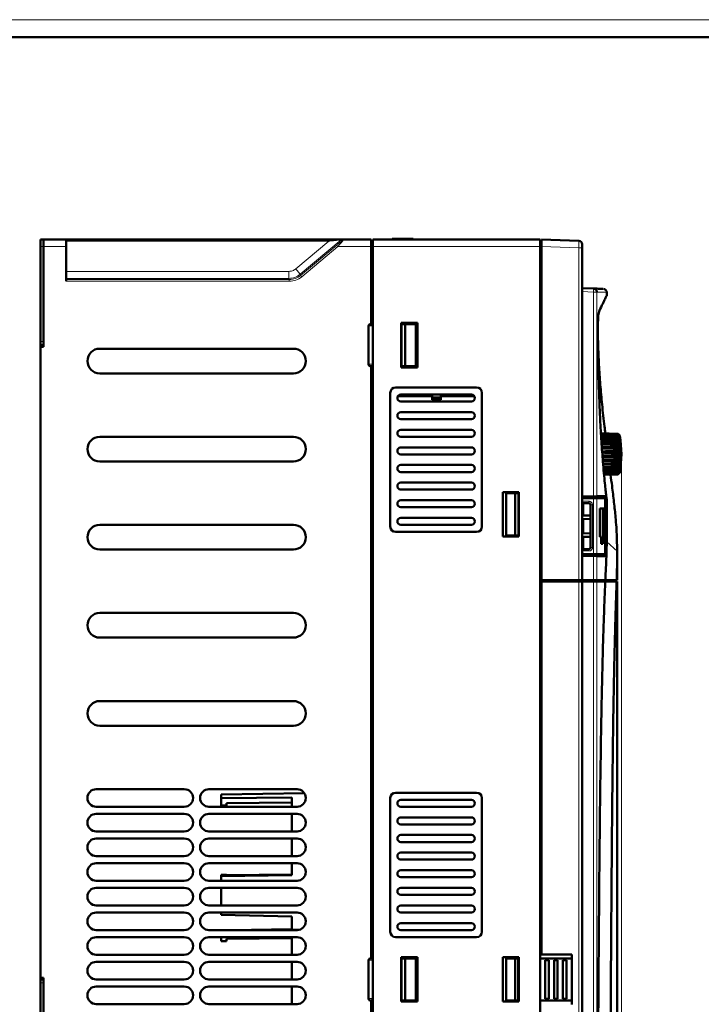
# Model space of a CAD drawing. Header units: millimetres. Extents: x 0 to 594, y 0 to 420.
# Tile 5 of 6: x 211 to 405, y 141 to 420. Entities that reach past the tile are written whole.
import ezdxf

# ---------------------------------------------------------------- set-up
doc = ezdxf.new("R2010")
doc.units = ezdxf.units.MM
doc.header["$PDSIZE"] = -1
doc.linetypes.add('SLD-Сплошная', pattern=[0])
doc.styles.add('SLDTEXTSTYLE1', font='TXT', dxfattribs={"width": 0.7})
doc.dimstyles.new('SLDDIMSTYLE1', dxfattribs={"dimtxt": 5, "dimasz": 5, "dimexe": 0, "dimexo": 0.0625, "dimgap": 1.25, "dimtad": 2, "dimdec": 1, "dimrnd": 1e-09, "dimzin": 12, "dimdsep": 46, "dimtxsty": 'SLDTEXTSTYLE1', "dimsah": 1, "dimcen": 0.09, "dimadec": 0, "dimazin": 3, "dimtol": 1, "dimtp": 1, "dimtm": 1, "dimtfac": 1, "dimtdec": 0, "dimtmove": 0, "dimatfit": 0, "dimfxl": 0, "dimfrac": 2, "dimtolj": 1, "dimarcsym": 0})

# ---------------------------------------------------------------- blocks, each defined once
blk = doc.blocks.new('_D_2')
at = {"color": 7, "linetype": 'SLD-Сплошная', "lineweight": 0}
for p, q in [((382.12, 296.72), (382.12, 79.63)), ((380.97, 119.34), (380.97, 79.63)), ((380.97, 80.63), (371.35, 80.63)), ((382.12, 80.63), (380.97, 80.63)), ((382.12, 80.63), (397.88, 80.63))]:
    blk.add_line(p, q, dxfattribs=at)
at = {"color": 7, "linetype": 'SLD-Сплошная', "lineweight": 18}
for points in [[(380.97, 80.63), (375.97, 81.4), (375.97, 79.86)], [(382.12, 80.63), (387.12, 79.86), (387.12, 81.4)]]:
    blk.add_solid(points, dxfattribs=at)
at = {"color": 7, "linetype": 'SLD-Сплошная', "lineweight": 18, "attachment_point": 1, "style": 'SLDTEXTSTYLE1'}
for s, insert, char_height in [('1,2', (386.36, 87.08), 5), ('±1', (394.89, 85.14), 3)]:
    blk.add_mtext(s, dxfattribs=dict(at, insert=insert, char_height=char_height))

msp = doc.modelspace()

# ---------------------------------------------------------------- linework, layer by layer
at = {"color": 7, "linetype": 'SLD-Сплошная', "lineweight": 18}
msp.add_line((0, 420), (594, 420), dxfattribs=at)
at = {"color": 7, "linetype": 'SLD-Сплошная', "lineweight": 50}
for p, q in [((589, 415), (20, 415)), ((317.02, 357.84), (317.02, 357.64)), ((317.02, 357.84), (317.42, 357.84)), ((317.42, 357.64), (317.42, 357.84)), ((323.02, 357.84), (317.42, 357.84)), ((323.02, 357.64), (323.02, 357.84)), ((218.02, 357.64), (217.22, 357.64)), ((217.22, 357.64), (217.22, 355.64)), ((217.22, 355.64), (217.22, 328.64)), ((218.02, 355.64), (218.02, 357.64)), ((224.52, 357.64), (218.02, 357.64)), ((218.02, 328.64), (218.02, 355.64)), ((218.02, 327.14), (218.02, 355.64)), ((224.52, 355.64), (224.52, 357.64)), ((299.03, 357.64), (224.52, 357.64)), ((224.52, 355.64), (224.52, 345.76)), ((299.27, 357.64), (299.03, 357.64)), ((303.33, 357.64), (302.91, 357.64)), ((311.12, 357.64), (303.33, 357.64)), ((311.12, 357.64), (311.12, 355.64)), ((311.52, 357.24), (311.12, 357.24)), ((311.12, 355.64), (311.12, 333.64)), ((311.52, 357.64), (311.52, 355.64)), ((311.52, 357.64), (359.02, 357.64)), ((311.52, 355.64), (311.52, 119.64)), ((359.02, 355.64), (359.02, 357.64)), ((359.42, 357.23), (359.02, 357.23)), ((359.02, 119.64), (359.02, 355.64)), ((359.42, 357.63), (370, 357.26)), ((359.42, 357.63), (359.42, 355.63)), ((359.42, 355.63), (359.42, 260.93)), ((370.97, 260.93), (370.97, 355.26)), ((374.22, 343.71), (370.97, 343.83)), ((377.97, 341.68), (377.97, 342.62)), ((310.32, 333.08), (310.32, 322.2)), ((311.12, 333.64), (311.12, 333.57)), ((311.52, 333.64), (311.51, 333.64)), ((319.62, 333.94), (324.22, 333.94)), ((319.62, 321.34), (319.62, 333.94)), ((319.72, 333.57), (319.62, 333.57)), ((319.72, 321.71), (319.72, 333.57)), ((320.72, 333.57), (319.72, 333.57)), ((320.72, 333.57), (320.72, 321.71)), ((320.72, 333.57), (323.72, 333.56)), ((323.72, 333.56), (323.72, 321.72)), ((323.72, 333.44), (324.22, 333.44)), ((324.22, 333.94), (324.22, 321.34)), ((324.22, 331.55), (323.72, 331.55)), ((323.72, 330.9), (324.22, 330.9)), ((217.22, 328.64), (217.22, 327.64)), ((217.22, 327.64), (218.02, 327.64)), ((217.22, 327.64), (217.22, 327.14)), ((217.22, 148.14), (217.22, 327.14)), ((217.22, 327.14), (218.02, 327.14)), ((324.22, 329.01), (323.72, 329.01)), ((323.72, 328.36), (324.22, 328.36)), ((289.02, 326.64), (234.02, 326.64)), ((324.22, 326.47), (323.72, 326.47)), ((323.72, 325.82), (324.22, 325.82)), ((311.11, 321.64), (311.12, 321.64)), ((311.12, 321.72), (311.12, 321.64)), ((311.12, 321.64), (311.12, 153.64)), ((319.62, 321.71), (319.72, 321.71)), ((324.22, 321.39), (319.62, 321.39)), ((324.22, 321.34), (319.62, 321.34)), ((320.72, 321.71), (319.72, 321.71)), ((323.72, 321.72), (320.72, 321.71)), ((324.22, 323.93), (323.72, 323.93)), ((323.72, 323.28), (324.22, 323.28)), ((234.02, 319.64), (289.02, 319.64)), ((316.52, 276.14), (316.52, 314.14)), ((318.02, 315.64), (341.02, 315.64)), ((318.64, 313.12), (328.37, 313.12)), ((319.52, 313.64), (339.52, 313.64)), ((328.37, 312.77), (328.37, 313.64)), ((330.87, 313.64), (330.87, 312.77)), ((340.4, 313.12), (330.87, 313.12)), ((342.52, 314.14), (342.52, 276.14)), ((339.52, 311.64), (319.52, 311.64)), ((328.37, 312.77), (330.87, 312.77)), ((328.37, 312.77), (328.37, 312.17)), ((328.37, 312.17), (330.87, 312.17)), ((330.87, 312.77), (330.87, 312.17)), ((319.52, 308.64), (339.52, 308.64)), ((339.52, 306.64), (319.52, 306.64)), ((319.52, 303.64), (339.52, 303.64)), ((381.12, 302.52), (376.33, 302.69)), ((381.14, 302.28), (376.34, 302.45)), ((381.16, 301.81), (376.37, 301.98)), ((381.29, 302.18), (381.43, 302.18)), ((381.65, 302.03), (381.43, 302.24)), ((381.43, 302.24), (381.43, 302.23)), ((381.65, 291.43), (381.65, 302.03)), ((289.02, 301.64), (234.02, 301.64)), ((339.52, 301.64), (319.52, 301.64)), ((381.19, 301.13), (376.41, 301.29)), ((381.24, 300.26), (376.45, 300.43)), ((381.29, 299.26), (376.52, 299.43)), ((319.52, 298.64), (339.52, 298.64)), ((339.52, 296.64), (319.52, 296.64)), ((381.34, 298.16), (378.17, 298.27)), ((381.4, 297), (380.58, 297.03)), ((380.58, 296.43), (381.4, 296.46)), ((234.02, 294.64), (289.02, 294.64)), ((319.52, 293.64), (339.52, 293.64)), ((378.17, 295.19), (376.84, 295.15)), ((376.93, 294.04), (381.29, 294.2)), ((378.17, 295.19), (381.34, 295.3)), ((339.52, 291.64), (319.52, 291.64)), ((377.01, 293.04), (381.24, 293.19)), ((377.09, 292.19), (381.19, 292.33)), ((377.14, 291.51), (381.16, 291.65)), ((377.19, 291.04), (381.14, 291.17)), ((377.21, 290.8), (381.13, 290.93)), ((381.43, 291.28), (381.29, 291.27)), ((381.43, 291.21), (381.65, 291.43)), ((381.43, 291.22), (381.43, 291.21)), ((319.52, 288.64), (339.52, 288.64)), ((339.52, 286.64), (319.52, 286.64)), ((348.42, 285.94), (353.02, 285.94)), ((348.42, 285.94), (348.42, 273.34)), ((351.92, 285.64), (349.42, 285.63)), ((349.42, 273.63), (349.42, 285.63)), ((351.92, 273.62), (351.92, 285.64)), ((352.92, 285.64), (351.92, 285.64)), ((352.92, 285.64), (352.92, 273.62)), ((353.02, 285.64), (352.92, 285.64)), ((353.02, 285.94), (353.02, 273.34)), ((319.52, 283.64), (339.52, 283.64)), ((370.97, 284.68), (374.22, 284.73)), ((370.97, 284.28), (374.21, 284.33)), ((370.97, 282.77), (371.24, 282.78)), ((371.24, 282.78), (372.87, 282.78)), ((371.24, 279.28), (371.24, 282.78)), ((371.47, 284.23), (374.22, 284.23)), ((373.37, 282.28), (373.37, 279.28)), ((374.21, 284.33), (374.78, 284.34)), ((374.22, 284.73), (375.18, 284.75)), ((375.18, 284.23), (374.22, 284.23)), ((374.78, 284.34), (377.27, 284.39)), ((377.69, 284.8), (375.18, 284.75)), ((375.18, 284.23), (377.53, 284.23)), ((375.42, 284.36), (375.42, 284.23)), ((376.92, 284.23), (376.92, 284.38)), ((377.27, 284.79), (377.27, 284.39)), ((377.54, 284.23), (377.53, 284.23)), ((377.54, 268.33), (377.54, 284.23)), ((377.69, 284.8), (377.69, 267.76)), ((377.97, 272.45), (377.97, 283.8)), ((339.52, 281.64), (319.52, 281.64)), ((376.03, 281.28), (377.14, 281.28)), ((376.03, 273.28), (376.03, 281.28)), ((376.84, 281.28), (376.84, 273.28)), ((377.14, 281.28), (377.14, 273.28)), ((289.02, 276.64), (234.02, 276.64)), ((319.52, 278.64), (339.52, 278.64)), ((339.52, 276.64), (319.52, 276.64)), ((371.24, 279.28), (370.97, 279.28)), ((370.97, 278.28), (371.24, 278.29)), ((371.24, 279.28), (373.37, 279.28)), ((373.37, 278.34), (371.24, 278.29)), ((371.24, 274.27), (371.24, 278.29)), ((373.34, 279.28), (373.34, 278.34)), ((373.37, 278.34), (373.37, 274.22)), ((341.02, 274.64), (318.02, 274.64)), ((371.24, 274.27), (370.97, 274.28)), ((373.37, 274.22), (371.24, 274.27)), ((373.34, 274.22), (373.34, 273.28)), ((353.02, 273.34), (348.42, 273.34)), ((351.92, 273.62), (349.42, 273.63)), ((351.92, 273.62), (352.92, 273.62)), ((352.92, 273.62), (353.02, 273.62)), ((370.97, 273.28), (371.24, 273.28)), ((371.24, 269.78), (371.24, 273.28)), ((373.37, 273.28), (371.24, 273.28)), ((373.37, 273.28), (373.37, 270.28)), ((376.41, 273.28), (376.03, 273.28)), ((376.41, 271.28), (376.41, 273.28)), ((376.85, 271.28), (376.41, 271.28)), ((376.55, 273.28), (376.55, 271.28)), ((376.85, 273.28), (376.55, 273.28)), ((376.85, 273.28), (376.85, 271.28)), ((377.14, 273.28), (376.85, 273.28)), ((377.97, 271.8), (377.95, 272.45)), ((380.86, 273.28), (380.97, 269.21)), ((234.02, 269.64), (289.02, 269.64)), ((371.24, 269.78), (370.97, 269.79)), ((374.21, 268.22), (370.97, 268.28)), ((372.87, 269.78), (371.24, 269.78)), ((374.22, 268.33), (371.47, 268.33)), ((374.22, 268.33), (375.18, 268.33)), ((377.53, 268.33), (375.18, 268.33)), ((375.42, 268.33), (375.42, 268.2)), ((376.92, 268.17), (376.92, 268.33)), ((377.53, 268.33), (377.54, 268.33)), ((380.97, 260.93), (380.97, 268.87)), ((374.22, 267.82), (370.97, 267.88)), ((374.78, 268.21), (374.21, 268.22)), ((375.18, 267.8), (374.22, 267.82)), ((377.27, 268.17), (374.78, 268.21)), ((377.69, 267.76), (375.18, 267.8)), ((377.27, 268.17), (377.27, 267.77)), ((359.02, 260.54), (359.42, 260.53)), ((359.42, 260.53), (359.02, 260.51)), ((370, 260.93), (359.42, 260.93)), ((359.42, 260.53), (359.42, 260.93)), ((359.42, 260.53), (359.42, 154.73)), ((359.42, 260.53), (370, 260.53)), ((370.97, 260.93), (370, 260.93)), ((370.97, 260.53), (370, 260.53)), ((370.57, 260.53), (370.57, 260.93)), ((370.97, 260.93), (374.22, 260.93)), ((370.97, 260.53), (370.97, 120)), ((370.97, 260.53), (374.22, 260.53)), ((375.18, 260.93), (374.22, 260.93)), ((375.18, 260.53), (374.22, 260.53)), ((377.57, 260.93), (375.18, 260.93)), ((375.18, 260.53), (377.56, 260.53)), ((377.17, 260.53), (377.19, 260.93)), ((380.39, 260.93), (380.37, 260.53)), ((380.57, 260.53), (380.57, 260.93)), ((380.97, 260.53), (380.76, 260.53)), ((380.97, 119.25), (380.97, 260.53)), ((289.02, 251.64), (234.02, 251.64)), ((234.02, 244.64), (289.02, 244.64)), ((289.02, 226.64), (234.02, 226.64)), ((234.02, 219.64), (289.02, 219.64)), ((258.02, 201.64), (233.02, 201.64)), ((290.02, 201.64), (265.02, 201.64)), ((292.12, 200.5), (268.51, 200.09)), ((268.52, 199.04), (288.52, 199.25)), ((268.52, 199.04), (268.52, 196.97)), ((316.52, 161.14), (316.52, 199.14)), ((318.02, 200.64), (341.02, 200.64)), ((319.52, 198.64), (339.52, 198.64)), ((342.52, 199.14), (342.52, 161.14)), ((233.02, 196.64), (258.02, 196.64)), ((265.02, 196.64), (290.02, 196.64)), ((268.52, 196.97), (270.02, 196.96)), ((270.02, 197.64), (288.52, 197.84)), ((270.02, 196.96), (270.02, 197.64)), ((339.52, 196.64), (319.52, 196.64)), ((258.02, 194.64), (233.02, 194.64)), ((290.02, 194.64), (265.02, 194.64)), ((319.52, 193.64), (339.52, 193.64)), ((339.52, 191.64), (319.52, 191.64)), ((233.02, 189.64), (258.02, 189.64)), ((258.02, 187.64), (233.02, 187.64)), ((265.02, 189.64), (290.02, 189.64)), ((290.02, 187.64), (265.02, 187.64)), ((319.52, 188.64), (339.52, 188.64)), ((339.52, 186.64), (319.52, 186.64)), ((233.02, 182.64), (258.02, 182.64)), ((265.02, 182.64), (290.02, 182.64)), ((319.52, 183.64), (339.52, 183.64)), ((339.52, 181.64), (319.52, 181.64)), ((258.02, 180.64), (233.02, 180.64)), ((290.02, 180.64), (265.02, 180.64)), ((288.52, 180.64), (288.52, 177.2)), ((270.02, 177.33), (268.52, 177.3)), ((268.52, 176.92), (268.52, 177.3)), ((288.52, 177.2), (268.52, 176.92)), ((268.52, 176.92), (268.52, 175.64)), ((288.52, 177.46), (270.02, 177.2)), ((270.02, 177.2), (270.02, 177.33)), ((319.52, 178.64), (339.52, 178.64)), ((339.52, 176.64), (319.52, 176.64)), ((233.02, 175.64), (258.02, 175.64)), ((258.02, 173.64), (233.02, 173.64)), ((265.02, 175.64), (290.02, 175.64)), ((290.02, 173.64), (265.02, 173.64)), ((319.52, 173.64), (339.52, 173.64)), ((339.52, 171.64), (319.52, 171.64)), ((233.02, 168.64), (258.02, 168.64)), ((265.02, 168.64), (290.02, 168.64)), ((319.52, 168.64), (339.52, 168.64)), ((258.02, 166.64), (233.02, 166.64)), ((290.02, 166.64), (265.02, 166.64)), ((268.52, 166.64), (268.52, 165.97)), ((268.52, 165.97), (288.52, 165.47)), ((339.52, 166.64), (319.52, 166.64)), ((319.52, 163.64), (339.52, 163.64)), ((233.02, 161.64), (258.02, 161.64)), ((258.02, 159.64), (233.02, 159.64)), ((265.02, 161.64), (290.02, 161.64)), ((290.02, 159.64), (265.02, 159.64)), ((268.52, 158.47), (268.52, 159.64)), ((270.02, 159.14), (288.52, 159.34)), ((288.59, 161.94), (271.37, 161.64)), ((341.02, 159.64), (318.02, 159.64)), ((339.52, 161.64), (319.52, 161.64)), ((268.52, 158.47), (270.02, 158.46)), ((270.02, 158.46), (270.02, 159.14)), ((233.02, 154.64), (258.02, 154.64)), ((265.02, 154.64), (290.02, 154.64)), ((319.62, 153.94), (324.22, 153.94)), ((319.62, 141.34), (319.62, 153.94)), ((324.22, 153.94), (324.22, 141.34)), ((348.42, 153.94), (353.02, 153.94)), ((348.42, 141.34), (348.42, 153.94)), ((353.02, 153.94), (353.02, 141.34)), ((359.02, 154.73), (359.42, 154.73)), ((359.42, 154.73), (368.02, 154.73)), ((368.02, 154.73), (368.02, 140.53)), ((258.02, 152.64), (233.02, 152.64)), ((290.02, 152.64), (265.02, 152.64)), ((310.32, 153.08), (310.32, 142.2)), ((311.12, 153.57), (311.52, 153.64)), ((311.12, 153.64), (311.12, 153.57)), ((319.62, 153.57), (319.72, 153.57)), ((319.72, 153.57), (319.72, 141.71)), ((319.72, 153.57), (320.72, 153.57)), ((320.72, 141.71), (320.72, 153.57)), ((320.72, 153.57), (323.72, 153.56)), ((323.72, 141.72), (323.72, 153.56)), ((351.92, 153.57), (349.42, 153.56)), ((349.42, 141.69), (349.42, 153.56)), ((352.86, 153.58), (351.92, 153.57)), ((351.92, 141.68), (351.92, 153.57)), ((352.86, 153.58), (352.86, 141.68)), ((352.92, 153.58), (352.86, 153.58)), ((352.92, 141.68), (352.92, 153.58)), ((353.02, 153.58), (352.92, 153.58)), ((368.02, 153.63), (359.02, 153.6)), ((360.52, 142.13), (360.52, 153.13)), ((360.53, 153.13), (360.52, 153.13)), ((361.51, 153.13), (360.53, 153.13)), ((361.52, 153.13), (361.51, 153.13)), ((361.52, 153.13), (361.52, 142.13)), ((363.02, 142.13), (363.02, 153.13)), ((363.03, 153.13), (363.02, 153.13)), ((364.01, 153.13), (363.03, 153.13)), ((364.02, 153.13), (364.01, 153.13)), ((364.02, 153.13), (364.02, 142.13)), ((365.52, 142.13), (365.52, 153.13)), ((365.53, 153.13), (365.52, 153.13)), ((366.51, 153.13), (365.53, 153.13)), ((366.52, 153.13), (366.51, 153.13)), ((366.52, 153.13), (366.52, 142.13)), ((217.22, 148.14), (217.22, 147.64)), ((217.22, 148.14), (218.02, 148.14)), ((218.02, 120.64), (218.02, 148.14)), ((218.02, 147.64), (217.22, 147.64)), ((217.22, 147.64), (217.22, 146.64)), ((217.22, 146.64), (217.22, 120.64)), ((218.02, 120.64), (218.02, 146.64)), ((233.02, 147.64), (258.02, 147.64)), ((258.02, 145.64), (233.02, 145.64)), ((265.02, 147.64), (290.02, 147.64)), ((290.02, 145.64), (265.02, 145.64)), ((233.02, 140.64), (258.02, 140.64)), ((265.02, 140.64), (290.02, 140.64)), ((311.11, 141.64), (311.12, 141.64)), ((311.12, 141.72), (311.12, 141.64)), ((311.12, 141.64), (311.12, 119.64)), ((319.72, 141.71), (319.62, 141.71)), ((324.22, 141.34), (319.62, 141.34)), ((320.72, 141.71), (319.72, 141.71)), ((323.72, 141.72), (320.72, 141.71)), ((353.02, 141.34), (348.42, 141.34)), ((351.92, 141.68), (349.42, 141.69)), ((351.92, 141.68), (352.86, 141.68)), ((352.92, 141.68), (352.86, 141.68)), ((353.02, 141.68), (352.92, 141.68)), ((359.02, 141.66), (368.02, 141.63)), ((360.52, 142.13), (360.53, 142.13)), ((361.51, 142.13), (360.53, 142.13)), ((361.52, 142.13), (361.51, 142.13)), ((363.02, 142.13), (363.03, 142.13)), ((364.01, 142.13), (363.03, 142.13)), ((364.02, 142.13), (364.01, 142.13)), ((365.53, 142.13), (365.52, 142.13)), ((365.53, 142.13), (366.51, 142.13)), ((366.52, 142.13), (366.51, 142.13))]:
    msp.add_line(p, q, dxfattribs=at)
at = {"color": 8, "linetype": 'SLD-Сплошная', "lineweight": 18}
for p, q in [((218.02, 355.64), (217.22, 355.64)), ((218.02, 355.64), (224.52, 355.64)), ((224.52, 357.14), (299.03, 357.14)), ((299.03, 357.14), (289.65, 349.27)), ((302.59, 357.52), (290.94, 347.74)), ((301.3, 356.02), (291.05, 347.43)), ((291.37, 347.04), (301.62, 355.64)), ((301.62, 355.64), (311.12, 355.64)), ((302.59, 357.52), (303.01, 357.52)), ((311.52, 355.64), (311.12, 355.64)), ((359.02, 355.64), (311.52, 355.64)), ((359.42, 355.73), (359.02, 355.73)), ((370, 355.26), (359.42, 355.63)), ((370, 355.26), (370, 260.93)), ((370, 355.26), (370.97, 355.26)), ((287.72, 348.57), (224.52, 348.57)), ((287.72, 346.57), (224.52, 346.57)), ((287.84, 346.26), (287.72, 346.57)), ((290.94, 347.74), (291.05, 347.43)), ((287.84, 346.26), (224.52, 346.26)), ((224.52, 345.76), (287.84, 345.76)), ((374.22, 342.71), (370.97, 342.83)), ((374.22, 284.73), (374.22, 342.71)), ((375.16, 342.87), (375.18, 342.71)), ((375.18, 284.75), (375.18, 342.71)), ((310.32, 333.08), (311.52, 333.08)), ((218.02, 328.64), (217.22, 328.64)), ((310.32, 322.2), (311.52, 322.2)), ((370.97, 283.32), (372.93, 283.32)), ((370.97, 282.82), (372.91, 282.82)), ((372.91, 282.82), (372.87, 282.78)), ((373.41, 282.32), (373.37, 282.28)), ((373.93, 282.32), (373.41, 282.32)), ((373.41, 282.32), (373.41, 270.24)), ((373.93, 282.32), (373.93, 270.24)), ((374.21, 284.73), (374.21, 284.33)), ((374.22, 268.33), (374.22, 284.23)), ((374.78, 284.74), (374.78, 284.34)), ((375.18, 284.23), (375.18, 268.33)), ((377.53, 268.33), (377.53, 284.23)), ((377.97, 271.8), (380.97, 269.21)), ((372.91, 269.73), (370.97, 269.73)), ((372.93, 269.24), (370.97, 269.23)), ((372.87, 269.78), (372.91, 269.73)), ((373.37, 270.28), (373.41, 270.24)), ((373.41, 270.24), (373.93, 270.24)), ((374.21, 268.22), (374.21, 267.82)), ((374.22, 260.93), (374.22, 267.82)), ((374.78, 268.21), (374.78, 267.81)), ((375.18, 260.93), (375.18, 267.8)), ((369.99, 260.53), (369.99, 260.93)), ((370, 120), (370, 260.53)), ((371.15, 260.93), (371.15, 260.53)), ((374.21, 260.93), (374.21, 260.53)), ((374.22, 119.14), (374.22, 260.53)), ((374.78, 260.93), (374.78, 260.53)), ((375.18, 260.53), (375.18, 119.14)), ((288.52, 161.87), (291.03, 161.87)), ((310.32, 153.08), (311.52, 153.08)), ((360.53, 142.13), (360.53, 153.13)), ((361.51, 153.13), (361.51, 142.13)), ((363.03, 142.13), (363.03, 153.13)), ((364.01, 153.13), (364.01, 142.13)), ((365.53, 142.13), (365.53, 153.13)), ((366.51, 153.13), (366.51, 142.13)), ((218.02, 146.64), (217.22, 146.64)), ((310.32, 142.2), (311.52, 142.2))]:
    msp.add_line(p, q, dxfattribs=at)
at = {"color": 8, "linetype": 'SLD-Сплошная', "lineweight": 18, "flags": 128}
msp.add_lwpolyline([(375.18, 342.71), (375.13, 342.71), (375.06, 342.71), (374.97, 342.71), (374.85, 342.71), (374.71, 342.71), (374.56, 342.71), (374.39, 342.71), (374.22, 342.71)], dxfattribs=at)
at = {"color": 7, "linetype": 'SLD-Сплошная', "lineweight": 50, "flags": 128}
for points in [[(381.43, 302.18), (381.43, 302.17), (381.43, 302.15), (381.43, 302.14), (381.43, 302.12), (381.43, 302.11), (381.43, 302.09), (381.43, 302.07), (381.43, 302.05)], [(381.43, 301.88), (381.43, 301.86), (381.43, 301.83), (381.43, 301.8), (381.43, 301.77), (381.43, 301.73), (381.43, 301.7), (381.43, 301.67), (381.43, 301.63)], [(381.43, 301.36), (381.43, 301.32), (381.43, 301.28), (381.43, 301.23), (381.43, 301.19), (381.43, 301.14), (381.43, 301.1), (381.43, 301.05), (381.43, 301)], [(381.43, 300.18), (381.43, 300.24), (381.43, 300.3), (381.43, 300.36), (381.43, 300.42), (381.43, 300.47), (381.43, 300.53), (381.43, 300.59), (381.43, 300.64)], [(381.43, 299.75), (381.43, 299.68), (381.43, 299.62), (381.43, 299.55), (381.43, 299.49), (381.43, 299.42), (381.43, 299.35), (381.43, 299.28), (381.43, 299.21)], [(381.43, 298.72), (381.43, 298.65), (381.43, 298.58), (381.43, 298.51), (381.43, 298.43), (381.43, 298.36), (381.43, 298.28), (381.43, 298.21), (381.43, 298.14)], [(381.43, 297.61), (381.43, 297.53), (381.43, 297.46), (381.43, 297.38), (381.43, 297.3), (381.43, 297.23), (381.43, 297.15), (381.43, 297.07), (381.43, 297)], [(381.43, 296.46), (381.43, 296.38), (381.43, 296.3), (381.43, 296.23), (381.43, 296.15), (381.43, 296.08), (381.43, 296), (381.43, 295.92), (381.43, 295.85)], [(381.43, 295.32), (381.43, 295.25), (381.43, 295.17), (381.43, 295.1), (381.43, 295.02), (381.43, 294.95), (381.43, 294.88), (381.43, 294.81), (381.43, 294.73)], [(381.43, 294.24), (381.43, 294.17), (381.43, 294.11), (381.43, 294.04), (381.43, 293.97), (381.43, 293.9), (381.43, 293.84), (381.43, 293.77), (381.43, 293.71)], [(381.43, 293.27), (381.43, 293.21), (381.43, 293.15), (381.43, 293.1), (381.43, 293.04), (381.43, 292.98), (381.43, 292.93), (381.43, 292.87), (381.43, 292.82)], [(381.43, 292.45), (381.43, 292.41), (381.43, 292.36), (381.43, 292.31), (381.43, 292.27), (381.43, 292.22), (381.43, 292.18), (381.43, 292.13), (381.43, 292.09)], [(381.43, 291.82), (381.43, 291.79), (381.43, 291.75), (381.43, 291.72), (381.43, 291.69), (381.43, 291.66), (381.43, 291.63), (381.43, 291.6), (381.43, 291.57)], [(381.43, 291.41), (381.43, 291.39), (381.43, 291.37), (381.43, 291.35), (381.43, 291.33), (381.43, 291.32), (381.43, 291.3), (381.43, 291.29), (381.43, 291.28)]]:
    msp.add_lwpolyline(points, dxfattribs=at)
at = {"color": 8, "linetype": 'SLD-Сплошная', "lineweight": 18}
for centre, radius, start, end in [((303.33, 357.14), 0.499, 90.0053, 130.0907), ((367.05, 343.21), 7.19, 356.0129, 3.9871), ((369.11, 283.2), 3.82, 354.2454, 1.7557), ((369.11, 269.35), 3.82, 358.2443, 5.7546)]:
    msp.add_arc(centre, radius, start, end, dxfattribs=at)
at = {"color": 7, "linetype": 'SLD-Сплошная', "lineweight": 50}
for centre, radius, start, end in [((369.97, 356.26), 1, 360, 88), ((234.02, 323.14), 3.5, 90, 270), ((289.02, 323.14), 3.5, 270, 90), ((318.02, 314.14), 1.5, 90, 180), ((319.52, 312.64), 1, 90, 270), ((339.52, 312.64), 1, 270, 90), ((341.02, 314.14), 1.5, 0, 90), ((319.52, 307.64), 1, 90, 270), ((339.52, 307.64), 1, 270, 90), ((319.52, 302.64), 1, 90, 270), ((339.52, 302.64), 1, 270, 90), ((352.12, 296.73), 30, 349.8243, 10.1757), ((234.02, 298.14), 3.5, 90, 270), ((289.02, 298.14), 3.5, 270, 90), ((319.52, 297.64), 1, 90, 270), ((339.52, 297.64), 1, 270, 90), ((319.52, 292.64), 1, 90, 270), ((339.52, 292.64), 1, 270, 90), ((319.52, 287.64), 1, 90, 270), ((339.52, 287.64), 1, 270, 90), ((319.52, 282.64), 1, 90, 270), ((339.52, 282.64), 1, 270, 90), ((371.47, 283.73), 0.5, 90, 180), ((234.02, 273.14), 3.5, 90, 270), ((289.02, 273.14), 3.5, 270, 90), ((319.52, 277.64), 1, 90, 270), ((339.52, 277.64), 1, 270, 90), ((318.02, 276.14), 1.5, 180, 270), ((341.02, 276.14), 1.5, 270, 360), ((371.47, 268.83), 0.5, 180, 270), ((234.02, 248.14), 3.5, 90, 270), ((289.02, 248.14), 3.5, 270, 90), ((234.02, 223.14), 3.5, 90, 270), ((289.02, 223.14), 3.5, 270, 90), ((233.02, 199.14), 2.5, 90, 270), ((258.02, 199.14), 2.5, 270, 90), ((265.02, 199.14), 2.5, 90, 270), ((290.02, 199.14), 2.5, 270, 90), ((318.02, 199.14), 1.5, 90, 180), ((319.52, 197.64), 1, 90, 270), ((339.52, 197.64), 1, 270, 90), ((341.02, 199.14), 1.5, 360, 90), ((233.02, 192.14), 2.5, 90, 270), ((258.02, 192.14), 2.5, 270, 90), ((265.02, 192.14), 2.5, 90, 270), ((290.02, 192.14), 2.5, 270, 90), ((319.52, 192.64), 1, 90, 270), ((339.52, 192.64), 1, 270, 90), ((233.02, 185.14), 2.5, 90, 270), ((258.02, 185.14), 2.5, 270, 90), ((265.02, 185.14), 2.5, 90, 270), ((290.02, 185.14), 2.5, 270, 90), ((319.52, 187.64), 1, 90, 270), ((339.52, 187.64), 1, 270, 90), ((319.52, 182.64), 1, 90, 270), ((339.52, 182.64), 1, 270, 90), ((233.02, 178.14), 2.5, 90, 270), ((258.02, 178.14), 2.5, 270, 90), ((265.02, 178.14), 2.5, 90, 270), ((290.02, 178.14), 2.5, 270, 90), ((319.52, 177.64), 1, 90, 270), ((339.52, 177.64), 1, 270, 90), ((233.02, 171.14), 2.5, 90, 270), ((258.02, 171.14), 2.5, 270, 90), ((265.02, 171.14), 2.5, 90, 270), ((290.02, 171.14), 2.5, 270, 90), ((319.52, 172.64), 1, 90, 270), ((339.52, 172.64), 1, 270, 90), ((319.52, 167.64), 1, 90, 270), ((339.52, 167.64), 1, 270, 90), ((233.02, 164.14), 2.5, 90, 270), ((258.02, 164.14), 2.5, 270, 90), ((265.02, 164.14), 2.5, 90, 270), ((290.02, 164.14), 2.5, 270, 90), ((319.52, 162.64), 1, 90, 270), ((339.52, 162.64), 1, 270, 90), ((233.02, 157.14), 2.5, 90, 270), ((258.02, 157.14), 2.5, 270, 90), ((265.02, 157.14), 2.5, 90, 270), ((290.02, 157.14), 2.5, 270, 90), ((318.02, 161.14), 1.5, 180, 270), ((341.02, 161.14), 1.5, 270, 0), ((233.02, 150.14), 2.5, 90, 270), ((258.02, 150.14), 2.5, 270, 90), ((265.02, 150.14), 2.5, 90, 270), ((290.02, 150.14), 2.5, 270, 90), ((233.02, 143.14), 2.5, 90, 270), ((258.02, 143.14), 2.5, 270, 90), ((265.02, 143.14), 2.5, 90, 270), ((290.02, 143.14), 2.5, 270, 90)]:
    msp.add_arc(centre, radius, start, end, dxfattribs=at)
for centre, major_axis, ratio, start_param, end_param in [((311.11, 333.08), (-0.792, 0), 0.707107, 4.702236, 6.283185), ((311.51, 333.08), (-0.792, 0), 0.707107, 4.702236, 5.230136), ((311.11, 322.2), (0.792, 0), 0.707107, 3.141593, 4.722542), ((311.51, 322.2), (0.792, 0), 0.707107, 4.194642, 4.722542), ((372.87, 282.28), (0.354, 0.354), 0.999315, 5.49813, 7.068241), ((372.87, 270.28), (-0.354, 0.354), 0.999315, 2.356537, 3.926648), ((311.11, 153.08), (-0.792, 0), 0.707107, 4.702236, 6.283185), ((311.11, 142.2), (0.792, 0), 0.707107, 3.141593, 4.722542), ((311.51, 142.2), (0.792, 0), 0.707107, 4.194642, 4.722542)]:
    msp.add_ellipse(centre, major_axis=major_axis, ratio=ratio, start_param=start_param, end_param=end_param, dxfattribs=at)
for points, knots in [([(302.91, 357.64), (302.89, 357.64), (302.84, 357.64), (302.59, 357.64), (302.22, 357.64), (301.54, 357.64), (300.46, 357.64), (299.52, 357.64), (299.03, 357.64)], [0, 0, 0, 0, 0.097467, 0.20041, 0.311982, 0.433874, 0.704939, 1, 1, 1, 1]), ([(303.33, 357.64), (303.33, 357.64), (303.33, 357.64), (303.31, 357.6), (303.31, 357.6)], [0, 0, 0, 0, 0.855396, 1, 1, 1, 1]), ([(370.97, 355.26), (370.97, 355.39), (370.97, 355.65), (370.97, 355.98), (370.97, 356.21), (370.97, 356.24), (370.97, 356.26)], [0, 0, 0, 0, 0.250021, 0.5, 0.749979, 1, 1, 1, 1]), ([(374.22, 343.71), (374.33, 343.7), (374.55, 343.67), (374.85, 343.48), (375.08, 343.21), (375.13, 342.98), (375.16, 342.87)], [0, 0, 0, 0, 0.237159, 0.492701, 0.752229, 1, 1, 1, 1]), ([(376.89, 343.62), (376.92, 343.62), (377, 343.62), (376.17, 343.65), (374.87, 343.69), (374.22, 343.71)], [0, 0, 0, 0, 0.237606, 0.618822, 1, 1, 1, 1]), ([(375.87, 337.43), (376.21, 338.13), (376.88, 339.53), (377.55, 340.89), (377.93, 341.67), (377.93, 341.68), (377.94, 341.68)], [0, 0, 0, 0, 0.266257, 0.532495, 0.806439, 1, 1, 1, 1]), ([(377.97, 342.61), (377.96, 342.69), (377.96, 342.83), (377.86, 343.05), (377.75, 343.21), (377.64, 343.32), (377.6, 343.36), (377.57, 343.38), (377.56, 343.4), (377.54, 343.41), (377.52, 343.42), (377.5, 343.43), (377.48, 343.45), (377.45, 343.47), (377.36, 343.53), (377.29, 343.56), (377.23, 343.58), (377.21, 343.59), (377.21, 343.59)], [0, 0, 0, 0, 0.2308693, 0.4314016, 0.5713134, 0.6024896, 0.6132418, 0.6174676, 0.6210226, 0.6240763, 0.6269179, 0.629925, 0.6334453, 0.6428835, 0.6563502, 0.7585188, 0.9504034, 1, 1, 1, 1]), ([(375.47, 333.74), (375.47, 334.08), (375.48, 334.86), (375.56, 335.95), (375.7, 336.92), (375.81, 337.26), (375.87, 337.43)], [0, 0, 0, 0, 0.210184, 0.46656, 0.724582, 1, 1, 1, 1]), ([(377.97, 283.8), (377.96, 283.86), (377.95, 283.97), (377.83, 284.88), (377.66, 286.37), (377.43, 288.48), (377.16, 291.23), (376.9, 294.27), (376.66, 297.33), (376.39, 301.27), (376.11, 306.15), (375.86, 311.93), (375.68, 317.43), (375.56, 323.05), (375.48, 328.51), (375.47, 332.08), (375.47, 333.74)], [0, 0, 0, 0, 0.060119, 0.121599, 0.181738, 0.243303, 0.309938, 0.378062, 0.429229, 0.48041, 0.585514, 0.669375, 0.75327, 0.839271, 0.925288, 1, 1, 1, 1]), ([(377.55, 302.65), (377.48, 303.28), (377.15, 305.92), (376.65, 310.55), (376.11, 316.42), (375.73, 322.14), (375.54, 326.32), (375.51, 328.59), (375.5, 328.94)], [0, 0, 0, 0, 0.075764, 0.318752, 0.531757, 0.744811, 0.961641, 1, 1, 1, 1]), ([(311.52, 322.2), (311.52, 322.16), (311.52, 322.09), (311.52, 321.98), (311.52, 321.88), (311.52, 321.77), (311.52, 321.66), (311.52, 321.65), (311.52, 321.64)], [0, 0, 0, 0, 0.10341, 0.21085, 0.324293, 0.446303, 0.713006, 1, 1, 1, 1]), ([(376.37, 301.99), (376.58, 301.99), (377.97, 301.96), (379.66, 301.92), (381.13, 301.89), (381.43, 301.88)], [0, 0, 0, 0, 0.1254884, 0.8221645, 1, 1, 1, 1]), ([(381.43, 302.23), (381.39, 302.28), (381.31, 302.35), (381.22, 302.44), (381.16, 302.5), (381.13, 302.52), (381.12, 302.53), (381.12, 302.52), (381.14, 302.49), (381.19, 302.44), (381.26, 302.35), (381.35, 302.26), (381.41, 302.2), (381.43, 302.18)], [0, 0, 0, 0, 0.156822, 0.276884, 0.364093, 0.432572, 0.474444, 0.535142, 0.595714, 0.673087, 0.777466, 0.917685, 1, 1, 1, 1]), ([(381.43, 302.05), (381.39, 302.09), (381.31, 302.16), (381.22, 302.24), (381.16, 302.27), (381.13, 302.28), (381.12, 302.28), (381.12, 302.25), (381.14, 302.21), (381.19, 302.14), (381.27, 302.05), (381.35, 301.96), (381.41, 301.9), (381.43, 301.88)], [0, 0, 0, 0, 0.156819, 0.27688, 0.364087, 0.422436, 0.481805, 0.541303, 0.599107, 0.677544, 0.783593, 0.925458, 1, 1, 1, 1]), ([(381.43, 301.63), (381.39, 301.67), (381.31, 301.74), (381.22, 301.79), (381.16, 301.81), (381.13, 301.8), (381.12, 301.78), (381.13, 301.73), (381.15, 301.68), (381.2, 301.6), (381.29, 301.49), (381.37, 301.41), (381.42, 301.37), (381.43, 301.36)], [0, 0, 0, 0, 0.156858, 0.276949, 0.367686, 0.43257, 0.497805, 0.557309, 0.615903, 0.699779, 0.814175, 0.963146, 1, 1, 1, 1]), ([(376.4, 301.43), (376.6, 301.43), (377.98, 301.4), (379.66, 301.38), (381.13, 301.37), (381.43, 301.36)], [0, 0, 0, 0, 0.1198963, 0.8210274, 1, 1, 1, 1]), ([(376.44, 300.66), (376.63, 300.66), (377.99, 300.65), (379.66, 300.64), (381.13, 300.64), (381.43, 300.64)], [0, 0, 0, 0, 0.112159, 0.819454, 1, 1, 1, 1]), ([(381.43, 299.75), (381.26, 299.75), (380.38, 299.74), (378.74, 299.72), (377.27, 299.72), (376.5, 299.72)], [0, 0, 0, 0, 0.106329, 0.53165, 1, 1, 1, 1]), ([(381.43, 301), (381.39, 301.03), (381.31, 301.09), (381.23, 301.12), (381.18, 301.13), (381.15, 301.12), (381.12, 301.09), (381.12, 301.05), (381.13, 300.99), (381.16, 300.92), (381.22, 300.83), (381.31, 300.73), (381.39, 300.67), (381.43, 300.64), (381.43, 300.64)], [0, 0, 0, 0, 0.156814, 0.277574, 0.309219, 0.387206, 0.452016, 0.517142, 0.575262, 0.635577, 0.726289, 0.850272, 0.977656, 1, 1, 1, 1]), ([(381.43, 299.75), (381.39, 299.77), (381.31, 299.81), (381.22, 299.91), (381.16, 300), (381.13, 300.08), (381.12, 300.15), (381.13, 300.21), (381.16, 300.25), (381.19, 300.26), (381.25, 300.27), (381.33, 300.25), (381.4, 300.21), (381.43, 300.18)], [0, 0, 0, 0, 0.156818, 0.276878, 0.364085, 0.432563, 0.501479, 0.560837, 0.619696, 0.704902, 0.75307, 0.870694, 1, 1, 1, 1]), ([(381.43, 299.21), (381.39, 299.23), (381.34, 299.26), (381.26, 299.26), (381.21, 299.25), (381.15, 299.21), (381.13, 299.15), (381.12, 299.09), (381.13, 299.02), (381.16, 298.94), (381.22, 298.86), (381.31, 298.77), (381.39, 298.74), (381.43, 298.72)], [0, 0, 0, 0, 0.156882, 0.180827, 0.297829, 0.378896, 0.445037, 0.511538, 0.570047, 0.629775, 0.718387, 0.839532, 1, 1, 1, 1]), ([(381.43, 298.72), (381.26, 298.72), (380.38, 298.7), (378.77, 298.67), (377.32, 298.66), (376.58, 298.65)], [0, 0, 0, 0, 0.107944, 0.539722, 1, 1, 1, 1]), ([(378.17, 298.27), (378.07, 298.27), (377.72, 298.28), (377.2, 298.3), (376.77, 298.31), (376.6, 298.32)], [0, 0, 0, 0, 0.182668, 0.668468, 1, 1, 1, 1]), ([(381.43, 297.61), (381.26, 297.6), (380.38, 297.58), (378.79, 297.54), (377.37, 297.51), (376.66, 297.5)], [0, 0, 0, 0, 0.109739, 0.548695, 1, 1, 1, 1]), ([(380.58, 297.03), (380.51, 297.03), (380.24, 297.04), (379.18, 297.08), (377.95, 297.11), (376.92, 297.14), (376.68, 297.15)], [0, 0, 0, 0, 0.052475, 0.205371, 0.816957, 1, 1, 1, 1]), ([(380.58, 296.43), (380.51, 296.42), (380.24, 296.41), (379.18, 296.38), (377.97, 296.34), (376.96, 296.32), (376.75, 296.31)], [0, 0, 0, 0, 0.053358, 0.208826, 0.8307, 1, 1, 1, 1]), ([(381.43, 298.14), (381.4, 298.14), (381.34, 298.16), (381.25, 298.15), (381.18, 298.11), (381.14, 298.05), (381.12, 297.98), (381.12, 297.91), (381.14, 297.84), (381.17, 297.77), (381.23, 297.69), (381.33, 297.63), (381.4, 297.62), (381.43, 297.61)], [0, 0, 0, 0, 0.112499, 0.22825, 0.327652, 0.403473, 0.465806, 0.528366, 0.586082, 0.647796, 0.742872, 0.872435, 1, 1, 1, 1]), ([(381.43, 297), (381.42, 297), (381.37, 297.01), (381.28, 296.99), (381.2, 296.93), (381.15, 296.86), (381.12, 296.79), (381.12, 296.71), (381.13, 296.64), (381.16, 296.57), (381.22, 296.51), (381.3, 296.46), (381.38, 296.45), (381.42, 296.46), (381.43, 296.46)], [0, 0, 0, 0, 0.042963, 0.196086, 0.304237, 0.385208, 0.450106, 0.515326, 0.573522, 0.633629, 0.723653, 0.846717, 0.957036, 1, 1, 1, 1]), ([(381.43, 295.85), (381.26, 295.85), (380.38, 295.88), (378.83, 295.92), (377.45, 295.95), (376.77, 295.96)], [0, 0, 0, 0, 0.112496, 0.562483, 1, 1, 1, 1]), ([(381.43, 294.73), (381.26, 294.74), (380.38, 294.76), (378.86, 294.78), (377.51, 294.8), (376.86, 294.8)], [0, 0, 0, 0, 0.11468, 0.573401, 1, 1, 1, 1]), ([(381.43, 293.71), (381.26, 293.71), (380.38, 293.72), (378.89, 293.73), (377.57, 293.73), (376.95, 293.74)], [0, 0, 0, 0, 0.116995, 0.584976, 1, 1, 1, 1]), ([(381.43, 295.85), (381.39, 295.84), (381.31, 295.83), (381.22, 295.75), (381.16, 295.67), (381.13, 295.59), (381.12, 295.52), (381.13, 295.45), (381.16, 295.39), (381.21, 295.33), (381.3, 295.3), (381.38, 295.3), (381.43, 295.32), (381.43, 295.32)], [0, 0, 0, 0, 0.15687, 0.276969, 0.364205, 0.432705, 0.501643, 0.561021, 0.6199, 0.705133, 0.821512, 0.971876, 1, 1, 1, 1]), ([(381.43, 294.73), (381.39, 294.72), (381.31, 294.69), (381.22, 294.6), (381.16, 294.51), (381.13, 294.43), (381.12, 294.36), (381.13, 294.3), (381.16, 294.24), (381.21, 294.2), (381.3, 294.19), (381.38, 294.21), (381.43, 294.24), (381.43, 294.24)], [0, 0, 0, 0, 0.15687, 0.276969, 0.364205, 0.432705, 0.501643, 0.561021, 0.6199, 0.705133, 0.821512, 0.971876, 1, 1, 1, 1]), ([(381.43, 293.71), (381.39, 293.68), (381.31, 293.64), (381.22, 293.54), (381.16, 293.45), (381.13, 293.37), (381.12, 293.3), (381.13, 293.25), (381.16, 293.21), (381.21, 293.19), (381.3, 293.2), (381.38, 293.23), (381.43, 293.27), (381.43, 293.27)], [0, 0, 0, 0, 0.15687, 0.276969, 0.364205, 0.432705, 0.501643, 0.561021, 0.6199, 0.705133, 0.821512, 0.971876, 1, 1, 1, 1]), ([(381.43, 292.82), (381.26, 292.82), (380.38, 292.82), (378.92, 292.81), (377.63, 292.8), (377.03, 292.8)], [0, 0, 0, 0, 0.119144, 0.595725, 1, 1, 1, 1]), ([(381.43, 292.09), (381.26, 292.09), (380.38, 292.08), (378.94, 292.07), (377.67, 292.05), (377.1, 292.04)], [0, 0, 0, 0, 0.120957, 0.604785, 1, 1, 1, 1]), ([(381.43, 291.57), (381.26, 291.57), (380.38, 291.55), (378.96, 291.52), (377.7, 291.49), (377.15, 291.48)], [0, 0, 0, 0, 0.122315, 0.611579, 1, 1, 1, 1]), ([(380.86, 273.28), (380.76, 275.06), (380.58, 278.04), (380.04, 283.01), (379.56, 287.04), (379.2, 289.79), (379.06, 290.86)], [0, 0, 0, 0, 0.3596067, 0.6023145, 0.8456257, 1, 1, 1, 1]), ([(381.43, 292.82), (381.39, 292.78), (381.31, 292.73), (381.22, 292.62), (381.16, 292.53), (381.13, 292.46), (381.12, 292.4), (381.13, 292.36), (381.16, 292.33), (381.21, 292.33), (381.3, 292.36), (381.38, 292.41), (381.43, 292.45), (381.43, 292.45)], [0, 0, 0, 0, 0.15687, 0.276969, 0.364205, 0.432705, 0.501643, 0.561021, 0.6199, 0.705133, 0.821512, 0.971876, 1, 1, 1, 1]), ([(381.43, 292.09), (381.39, 292.06), (381.31, 291.99), (381.22, 291.88), (381.16, 291.8), (381.13, 291.73), (381.12, 291.68), (381.13, 291.65), (381.16, 291.64), (381.21, 291.66), (381.3, 291.71), (381.38, 291.77), (381.43, 291.82), (381.43, 291.82)], [0, 0, 0, 0, 0.15687, 0.276969, 0.364205, 0.432705, 0.501643, 0.561021, 0.6199, 0.705133, 0.821512, 0.971876, 1, 1, 1, 1]), ([(381.43, 291.57), (381.39, 291.53), (381.31, 291.46), (381.22, 291.35), (381.16, 291.27), (381.13, 291.22), (381.12, 291.18), (381.13, 291.17), (381.16, 291.18), (381.21, 291.21), (381.3, 291.28), (381.38, 291.35), (381.43, 291.4), (381.43, 291.41)], [0, 0, 0, 0, 0.15687, 0.276969, 0.364205, 0.432705, 0.501643, 0.561021, 0.6199, 0.705133, 0.821512, 0.971876, 1, 1, 1, 1]), ([(381.43, 291.28), (381.39, 291.24), (381.31, 291.16), (381.22, 291.06), (381.16, 290.99), (381.13, 290.95), (381.12, 290.93), (381.13, 290.93), (381.16, 290.95), (381.21, 291), (381.3, 291.09), (381.38, 291.17), (381.43, 291.21), (381.43, 291.22)], [0, 0, 0, 0, 0.15687, 0.276969, 0.364205, 0.432705, 0.501643, 0.561021, 0.6199, 0.705133, 0.821512, 0.971876, 1, 1, 1, 1]), ([(377.57, 260.93), (377.63, 262.14), (377.73, 264.57), (377.86, 267.51), (377.94, 269.92), (377.96, 271.17), (377.97, 271.8)], [0, 0, 0, 0, 0.280228, 0.560515, 0.779331, 1, 1, 1, 1]), ([(380.97, 269.21), (380.96, 268.39), (380.96, 266.84), (380.88, 264.05), (380.81, 261.97), (380.78, 260.93)], [0, 0, 0, 0, 0.358722, 0.676996, 1, 1, 1, 1]), ([(375.46, 119.19), (375.48, 122.68), (375.54, 133.18), (375.65, 150.66), (375.79, 169.63), (375.94, 186.57), (376.11, 201.49), (376.29, 214.12), (376.47, 224.47), (376.64, 232.52), (376.84, 240.49), (377.06, 247.88), (377.31, 254.68), (377.47, 258.58), (377.56, 260.53)], [0, 0, 0, 0, 0.0729405, 0.2188307, 0.3647184, 0.4687354, 0.5727545, 0.6767401, 0.7335595, 0.7904609, 0.8472467, 0.9039083, 0.9519938, 1, 1, 1, 1]), ([(377.56, 260.53), (378.1, 260.53), (379.17, 260.53), (380.23, 260.53), (380.76, 260.53)], [0, 0, 0, 0, 0.499977, 1, 1, 1, 1]), ([(380.78, 260.93), (380.25, 260.93), (379.19, 260.93), (378.11, 260.93), (377.57, 260.93)], [0, 0, 0, 0, 0.4999693, 1, 1, 1, 1]), ([(380.76, 260.53), (380.72, 259.09), (380.62, 256.2), (380.44, 250.67), (380.26, 244.1), (380.07, 235.68), (379.89, 226.29), (379.73, 215.97), (379.59, 203.9), (379.45, 190.08), (379.29, 170.52), (379.13, 146.93), (379.05, 128.52), (379, 119.31)], [0, 0, 0, 0, 0.036813, 0.073668, 0.1281, 0.182598, 0.254945, 0.327365, 0.399779, 0.508002, 0.616233, 0.808113, 1, 1, 1, 1]), ([(288.52, 199.25), (288.52, 198.82), (288.52, 198.14), (288.52, 197.04), (288.52, 196.64)], [0, 0, 0, 0, 0.633209, 1, 1, 1, 1]), ([(288.52, 194.64), (288.52, 194.23), (288.52, 193.02), (288.52, 191.3), (288.52, 189.94), (288.52, 189.64)], [0, 0, 0, 0, 0.288361, 0.84104, 1, 1, 1, 1]), ([(288.52, 187.64), (288.52, 187.57), (288.52, 186.45), (288.52, 184.75), (288.52, 183.12), (288.52, 182.64)], [0, 0, 0, 0, 0.048934, 0.719509, 1, 1, 1, 1]), ([(268.52, 173.64), (268.52, 172.71), (268.52, 170.93), (268.52, 169.38), (268.52, 168.64)], [0, 0, 0, 0, 0.521157, 1, 1, 1, 1]), ([(288.52, 161.64), (288.52, 161.66), (288.52, 161.72), (288.52, 161.8), (288.52, 161.84), (288.52, 161.87)], [0, 0, 0, 0, 0.1322059, 0.5647981, 1, 1, 1, 1]), ([(288.52, 159.64), (288.52, 159.53), (288.52, 158.94), (288.52, 157.33), (288.52, 155.74), (288.52, 154.72), (288.52, 154.64)], [0, 0, 0, 0, 0.104307, 0.534888, 0.965469, 1, 1, 1, 1]), ([(288.52, 152.64), (288.52, 152.44), (288.52, 151.31), (288.52, 149.61), (288.52, 148.07), (288.52, 147.64)], [0, 0, 0, 0, 0.133238, 0.760649, 1, 1, 1, 1]), ([(311.52, 153.64), (311.52, 153.63), (311.52, 153.62), (311.52, 153.52), (311.52, 153.4), (311.52, 153.3), (311.52, 153.2), (311.52, 153.12), (311.52, 153.08)], [0, 0, 0, 0, 0.28696, 0.553631, 0.675111, 0.788877, 0.896085, 1, 1, 1, 1]), ([(288.52, 145.64), (288.52, 145.62), (288.52, 144.49), (288.52, 142.78), (288.52, 141.14), (288.52, 140.64)], [0, 0, 0, 0, 0.012762, 0.700116, 1, 1, 1, 1])]:
    msp.add_open_spline(points, degree=3, knots=knots, dxfattribs=at)
at = {"color": 8, "linetype": 'SLD-Сплошная', "lineweight": 18}
for points in [[(299.03, 357.14), (299.03, 357.21), (299.03, 357.34), (299.03, 357.5), (299.03, 357.62), (299.03, 357.63), (299.03, 357.64)], [(301.62, 355.64), (301.58, 355.69), (301.5, 355.79), (301.39, 355.91), (301.32, 356), (301.31, 356.02), (301.3, 356.02)], [(302.59, 357.52), (302.64, 357.56), (302.74, 357.63), (302.86, 357.64), (302.91, 357.64)], [(289.65, 349.27), (289.36, 349.07), (288.78, 348.67), (288.08, 348.61), (287.72, 348.57)], [(290.94, 347.74), (290.91, 347.77), (290.86, 347.83), (290.57, 348.19), (290.15, 348.69), (289.82, 349.08), (289.65, 349.27)], [(287.72, 348.57), (287.72, 348.32), (287.72, 347.8), (287.72, 347.15), (287.72, 346.69), (287.72, 346.61), (287.72, 346.57)], [(287.84, 345.76), (288.49, 345.82), (289.78, 345.93), (290.84, 346.67), (291.37, 347.04)], [(291.05, 347.43), (291.06, 347.42), (291.07, 347.4), (291.15, 347.32), (291.25, 347.19), (291.33, 347.09), (291.37, 347.04)], [(287.84, 346.26), (287.84, 346.25), (287.84, 346.23), (287.84, 346.11), (287.84, 345.95), (287.84, 345.82), (287.84, 345.76)]]:
    msp.add_open_spline(points, degree=3, dxfattribs=at)
for points, knots in [([(299.03, 357.14), (299.48, 357.19), (300.33, 357.28), (301.32, 357.39), (301.94, 357.45), (302.29, 357.49), (302.52, 357.52), (302.57, 357.52), (302.59, 357.52)], [0, 0, 0, 0, 0.307561, 0.585384, 0.704661, 0.814798, 0.910418, 1, 1, 1, 1]), ([(303.01, 357.52), (303, 357.52), (303, 357.51), (302.91, 357.41), (302.75, 357.27), (302.46, 357.01), (301.96, 356.59), (301.53, 356.22), (301.3, 356.02)], [0, 0, 0, 0, 0.09824, 0.20039, 0.31063, 0.431023, 0.701516, 1, 1, 1, 1]), ([(303.31, 357.6), (303.29, 357.58), (303.26, 357.53), (303.14, 357.39), (302.89, 357.08), (302.38, 356.49), (301.89, 355.94), (301.62, 355.64)], [0, 0, 0, 0, 0.086542, 0.200187, 0.325258, 0.630212, 1, 1, 1, 1]), ([(370, 355.26), (370.01, 355.52), (370.02, 356.05), (370.02, 356.71), (370.02, 357.17), (370.01, 357.23), (370, 357.26)], [0, 0, 0, 0, 0.250012, 0.500003, 0.749993, 1, 1, 1, 1]), ([(287.72, 346.57), (288.31, 346.63), (289.49, 346.73), (290.45, 347.41), (290.94, 347.74)], [0, 0, 0, 0, 0.499996, 1, 1, 1, 1]), ([(291.05, 347.43), (290.57, 347.09), (289.6, 346.42), (288.43, 346.31), (287.84, 346.26)], [0, 0, 0, 0, 0.5, 1, 1, 1, 1]), ([(375.18, 342.71), (375.83, 342.69), (377.12, 342.65), (377.94, 342.62), (377.88, 342.62), (377.86, 342.62)], [0, 0, 0, 0, 0.400002, 0.800001, 1, 1, 1, 1]), ([(372.91, 282.82), (372.97, 282.81), (373.07, 282.8), (373.19, 282.74), (373.29, 282.66), (373.39, 282.52), (373.4, 282.39), (373.41, 282.32)], [0, 0, 0, 0, 0.2353491, 0.3643536, 0.5005789, 0.7502605, 1, 1, 1, 1]), ([(372.93, 283.32), (373.05, 283.31), (373.24, 283.29), (373.48, 283.16), (373.65, 283.02), (373.78, 282.86), (373.9, 282.63), (373.92, 282.44), (373.93, 282.32)], [0, 0, 0, 0, 0.225875, 0.368301, 0.511781, 0.64106, 0.771354, 1, 1, 1, 1]), ([(373.41, 270.24), (373.4, 270.17), (373.39, 270.04), (373.27, 269.87), (373.14, 269.78), (373.01, 269.74), (372.95, 269.74), (372.91, 269.73)], [0, 0, 0, 0, 0.249608, 0.499233, 0.742789, 0.869823, 1, 1, 1, 1]), ([(373.93, 270.24), (373.92, 270.14), (373.9, 269.93), (373.77, 269.68), (373.61, 269.49), (373.43, 269.36), (373.2, 269.26), (373.02, 269.24), (372.93, 269.24)], [0, 0, 0, 0, 0.185632, 0.393632, 0.525636, 0.658213, 0.828769, 1, 1, 1, 1])]:
    msp.add_open_spline(points, degree=3, knots=knots, dxfattribs=at)
at = {"color": 7, "linetype": 'SLD-Сплошная', "lineweight": 50}
for points in [[(268.52, 200.09), (268.52, 200.05), (268.52, 199.96), (268.52, 199.34), (268.52, 199.04)], [(288.52, 165.47), (288.52, 164.72), (288.52, 163.22), (288.52, 162.32), (288.52, 161.87)]]:
    msp.add_open_spline(points, degree=3, dxfattribs=at)
at = {"color": 7, "linetype": 'Continuous', "lineweight": 18}
msp.add_point((382.12, 296.73), dxfattribs=at)

# ---------------------------------------------------------------- dimensions: what is measured, and where the dimension line sits
at = {"color": 7, "linetype": 'SLD-Сплошная', "lineweight": 18}
dim = msp.add_linear_dim(base=(380.9691, 80.6338), p1=(382.1192, 296.728), p2=(380.9691, 119.3461), dimstyle='SLDDIMSTYLE1', dxfattribs=at)
dim.commit()
dim.dimension.update_dxf_attribs({"geometry": '_D_2', "text_midpoint": (392.1192, 80.6338), "dimtype": 160})

doc.saveas('drawing.dxf')
